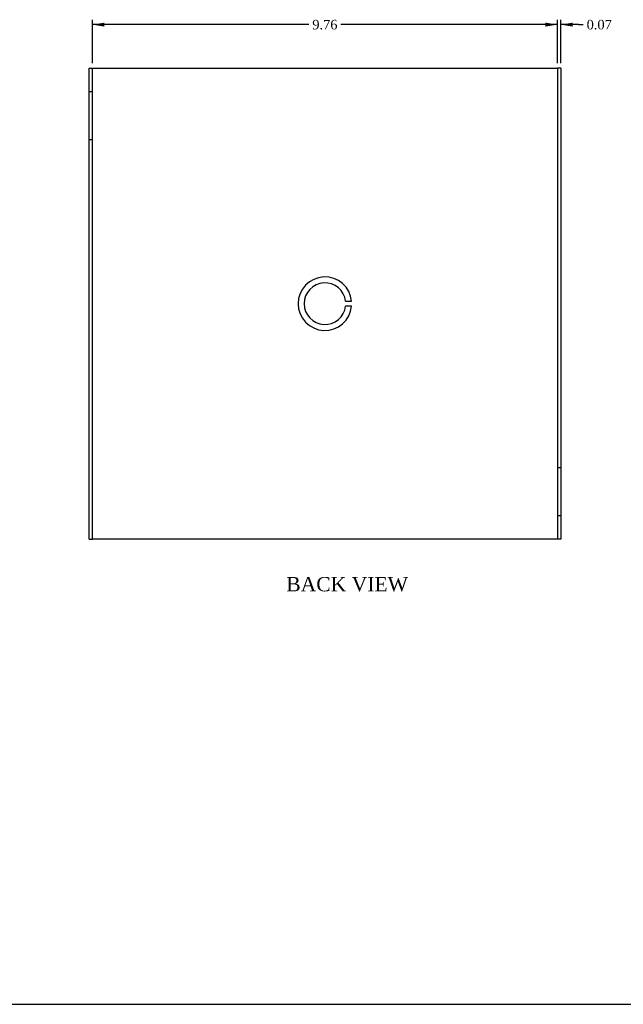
# Model space of a CAD drawing. Header units: inches. Extents: x 0.1 to 47.9, y -0.3 to 31.9.
# Tile 2 of 2: x 24 to 36.7, y 0.1 to 20.8. Entities that reach past the tile are written whole.
import ezdxf
from ezdxf.enums import TextEntityAlignment as Align
from ezdxf.lldxf.tags import DXFTag

# ---------------------------------------------------------------- set-up
doc = ezdxf.new("R2010")
doc.units = ezdxf.units.IN
doc.header["$MEASUREMENT"] = 0
doc.layers.add('COM55556-5', color=7, linetype='Continuous')
doc.layers.add('Default', color=7, linetype='Continuous')
doc.styles.add('SEACAD_Times_New_Roman', font='times.ttf')
tags = doc.linetypes.add('HIDDEN2', pattern=[0.1875, 0.125, -0.0625]).pattern_tags.tags
tags[6:7] = [DXFTag(74, 4), DXFTag(75, 0), DXFTag(340, '0'), DXFTag(46, 0.0), DXFTag(50, 0.0), DXFTag(44, 0.0), DXFTag(45, 0.0)]
tags[4:5] = [DXFTag(74, 4), DXFTag(75, 0), DXFTag(340, '0'), DXFTag(46, 0.0), DXFTag(50, 0.0), DXFTag(44, 0.0), DXFTag(45, 0.0)]
doc.dimstyles.new('HAMMOND_(STH_-_42x28)', dxfattribs={"dimtxt": 0.2, "dimasz": 0.25, "dimexe": 0.1, "dimexo": 0.1, "dimgap": 0.05, "dimtad": 0, "dimtih": 1, "dimtoh": 1, "dimzin": 0, "dimdsep": 46, "dimtxsty": 'SEACAD_Times_New_Roman', "dimblk1": '_SE_FILLED', "dimblk2": '_SE_FILLED', "dimsah": 1, "dimcen": 0.1, "dimadec": 0, "dimazin": 0, "dimtfac": 0.8, "dimtofl": 0, "dimtmove": 0, "dimatfit": 3, "dimfxl": 1, "dimtolj": 1, "dimtzin": 0, "dimarcsym": 0})

# ---------------------------------------------------------------- blocks, each defined once
blk = doc.blocks.new('SE5')
at = {"layer": 'COM55556-5', "color": 7, "linetype": 'Continuous'}
for p, q in [((25.4576602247, 19.7558747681), (25.5296602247, 19.7558747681)), ((25.4576602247, 9.8558747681), (25.4576602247, 19.7558747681)), ((25.5296602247, 19.7558747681), (25.5656602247, 19.7558747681)), ((25.5296602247, 9.8558747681), (25.5296602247, 19.7558747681)), ((25.5656602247, 19.7558747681), (35.2496602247, 19.7558747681)), ((35.2496602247, 19.7558747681), (35.2856602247, 19.7558747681)), ((35.2856602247, 19.7558747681), (35.2856602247, 9.8558747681)), ((35.3576602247, 19.7558747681), (35.2856602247, 19.7558747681)), ((35.3576602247, 19.7558747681), (35.3576602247, 9.8558747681)), ((25.4576602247, 9.8558747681), (25.5296602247, 9.8558747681)), ((25.5656602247, 9.8558747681), (25.5296602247, 9.8558747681)), ((35.2496602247, 9.8558747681), (25.5656602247, 9.8558747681)), ((35.2856602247, 9.8558747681), (35.2496602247, 9.8558747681)), ((35.3576602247, 9.8558747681), (35.2856602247, 9.8558747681))]:
    blk.add_line(p, q, dxfattribs=at)
at = {"layer": 'COM55556-5', "color": 7, "linetype": 'HIDDEN2'}
for p, q in [((25.5296602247, 19.2558747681), (25.4576602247, 19.2558747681)), ((25.4576602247, 18.2558747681), (25.5296602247, 18.2558747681)), ((30.842293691, 14.8558747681), (30.9679335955, 14.8558747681)), ((30.9679335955, 14.7558747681), (30.842293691, 14.7558747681)), ((35.3576602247, 11.3558747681), (35.2856602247, 11.3558747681)), ((35.2856602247, 10.3558747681), (35.3576602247, 10.3558747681))]:
    blk.add_line(p, q, dxfattribs=at)
for radius, start, end in [(0.5625, 5.099688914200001, 354.9003110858), (0.4374999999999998, 6.5624278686, 353.4375721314)]:
    blk.add_arc((30.4076602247, 14.8058747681), radius, start, end, dxfattribs=at)
blk = doc.blocks.new('DMBLK7572')
at = {"layer": 'Default', "linetype": 'Continuous', "transparency": 16777216}
for points in [[(25.77966022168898, 20.70968228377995), (25.52966022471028, 20.66801561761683), (25.77966022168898, 20.62634895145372)], [(35.03566022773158, 20.70968228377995), (35.03566022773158, 20.62634895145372), (35.28566022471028, 20.66801561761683)]]:
    blk.add_hatch(color=7, dxfattribs=at).paths.add_polyline_path(points)
at = {"layer": 'Default', "color": 7, "linetype": 'Continuous', "transparency": 16777216}
for p, q in [((25.5296602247, 19.8558747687), (25.5296602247, 20.7680156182)), ((35.2856602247, 19.8558747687), (35.2856602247, 20.7680156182)), ((30.0722572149, 20.6680156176), (25.5296602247, 20.6680156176)), ((35.2856602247, 20.6680156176), (30.7430629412, 20.6680156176))]:
    blk.add_line(p, q, dxfattribs=at)
at = {"layer": 'Default', "color": 7, "linetype": 'Continuous', "transparency": 16777216, "style": 'SEACAD_Times_New_Roman'}
blk.add_text('9.76', height=0.2, dxfattribs=at).set_placement((30.1422572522, 20.7680156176), align=Align.TOP_LEFT)
blk = doc.blocks.new('_SE_FILLED')
at = {"color": 0}
blk.add_line((0, 0), (-1, 0), dxfattribs=at)
blk.add_solid([(0, 0), (-1, -0.1665), (-1, 0.1665), (0, 0)], dxfattribs=at)
blk = doc.blocks.new('DMBLK7573')
at = {"layer": 'Default', "linetype": 'Continuous', "transparency": 16777216}
for points in [[(35.03566022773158, 20.70968228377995), (35.03566022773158, 20.62634895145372), (35.28566022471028, 20.66801561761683)], [(35.60766022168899, 20.70968228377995), (35.35766022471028, 20.66801561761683), (35.60766022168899, 20.62634895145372)]]:
    blk.add_hatch(color=7, dxfattribs=at).paths.add_polyline_path(points)
at = {"layer": 'Default', "color": 7, "linetype": 'Continuous', "transparency": 16777216}
for p, q in [((35.2856602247, 19.8558747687), (35.2856602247, 20.7680156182)), ((35.3576602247, 19.8558747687), (35.3576602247, 20.7680156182)), ((35.2856602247, 20.6680156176), (34.7856602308, 20.6680156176)), ((35.7304332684, 20.6680156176), (35.3576602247, 20.6680156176)), ((35.7304332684, 20.6680156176), (35.830433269, 20.6680156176))]:
    blk.add_line(p, q, dxfattribs=at)
at = {"layer": 'Default', "color": 7, "linetype": 'Continuous', "transparency": 16777216, "style": 'SEACAD_Times_New_Roman'}
blk.add_text('0.07', height=0.2, dxfattribs=at).set_placement((35.900433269, 20.7680156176), align=Align.TOP_LEFT)
blk = doc.blocks.new('BORDER')
at = {"layer": 'Default', "color": 7, "linetype": 'Continuous'}
blk.add_line((-41.86, 0), (0, 0), dxfattribs=at)

msp = doc.modelspace()

# ---------------------------------------------------------------- block references
at = {"layer": 'Default', "color": 7, "xscale": 1.142, "yscale": 1.142, "zscale": 1.142}
msp.add_blockref('BORDER', (47.90315984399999, 0.0877944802), dxfattribs=at)
at = {"layer": 'Default'}
msp.add_blockref('SE5', (0, 0), dxfattribs=at)

# ---------------------------------------------------------------- texts
at = {"layer": 'Default', "color": 7, "linetype": 'Continuous', "style": 'SEACAD_Times_New_Roman'}
msp.add_text('BACK VIEW', height=0.3, dxfattribs=at).set_placement((29.5961998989, 9.0636499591), align=Align.TOP_LEFT)

# ---------------------------------------------------------------- dimensions: what is measured, and where the dimension line sits
at = {"layer": 'Default', "color": 7, "linetype": 'Continuous'}
dim = msp.add_linear_dim(base=(25.5296602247, 20.6680156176), p1=(35.2856602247, 19.7558747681), p2=(25.5296602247, 19.7558747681), text='\\A1;<>', dimstyle='HAMMOND_(STH_-_42x28)', dxfattribs=at)
dim.commit()
dim.dimension.update_dxf_attribs({"geometry": 'DMBLK7572', "text_midpoint": (30.4076600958, 20.6680156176), "dimtype": 160})
dim = msp.add_linear_dim(base=(35.2856602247, 20.6680156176), p1=(35.3576602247, 19.7558747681), p2=(35.2856602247, 19.7558747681), text='\\A1;<>', dimstyle='HAMMOND_(STH_-_42x28)', override={"dimtmove": 1}, dxfattribs=at)
dim.commit()
dim.dimension.update_dxf_attribs({"geometry": 'DMBLK7573', "text_midpoint": (35.830433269, 20.6680156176), "dimtype": 160})

doc.saveas('drawing.dxf')
